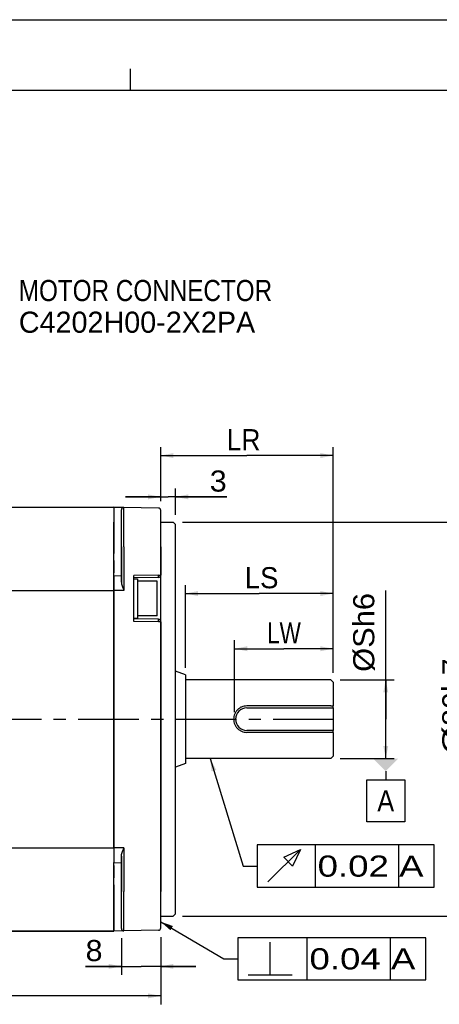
# Model space of a CAD drawing. Extents: x 0 to 420, y 0 to 297.
# Tile 4 of 8: x 194 to 254, y 157 to 297. Entities that reach past the tile are written whole.
import ezdxf
from ezdxf.enums import TextEntityAlignment as Align

# ---------------------------------------------------------------- set-up
doc = ezdxf.new("R2010")
doc.units = 0
doc.header["$LTSCALE"] = 23.1
doc.linetypes.add('CENTER', pattern=[0.6, 0.375, -0.075, 0.075, -0.075])
doc.layers.get('0').update_dxf_attribs({"linetype": 'CONTINUOUS'})
doc.layers.add('8_ALL_NOTES_BALLOONS_SYMBOLS_GT', color=7, linetype='CONTINUOUS')
doc.layers.add('DEFAULT_1', color=7, linetype='CENTER')
doc.styles.add('TEXTSTYLE_1', font='txt', dxfattribs={"width": 0.8})
doc.dimstyles.new('DIMSTYLE_2', dxfattribs={"dimtxt": 3, "dimasz": 0.18, "dimexe": 0.18, "dimexo": 0.0625, "dimgap": 0.09, "dimtad": 0, "dimtih": 1, "dimtoh": 1, "dimdec": 4, "dimlfac": 1.428571, "dimzin": 0, "dimtxsty": 'STANDARD', "dimcen": 0.09, "dimazin": 3, "dimtp": 1e-05, "dimtm": 1e-05, "dimtfac": 0, "dimtdec": 4, "dimtofl": 0, "dimtmove": 0, "dimatfit": 3, "dimtolj": 1, "dimtzin": 0})
doc.dimstyles.new('DIMSTYLE_3', dxfattribs={"dimtxt": 3, "dimasz": 0.18, "dimexe": 0.18, "dimexo": 0.0625, "dimgap": 0.09, "dimtad": 0, "dimtih": 1, "dimtoh": 1, "dimdec": 4, "dimlfac": 1.428571, "dimzin": 0, "dimtxsty": 'STANDARD', "dimcen": 0.09, "dimazin": 3, "dimtp": 0.01, "dimtm": 0.01, "dimtfac": 0, "dimtdec": 4, "dimtofl": 0, "dimtmove": 0, "dimatfit": 3, "dimtolj": 1, "dimtzin": 0})
doc.dimstyles.new('DIMSTYLE_4', dxfattribs={"dimtxt": 1e-06, "dimasz": 0.18, "dimexe": 0.18, "dimexo": 0.0625, "dimgap": 0.09, "dimtad": 0, "dimtih": 1, "dimtoh": 1, "dimdec": 4, "dimlfac": 1.428571, "dimzin": 0, "dimtxsty": 'STANDARD', "dimcen": 0.09, "dimazin": 3, "dimtp": 1e-05, "dimtm": 1e-05, "dimtfac": 0, "dimtdec": 4, "dimtofl": 0, "dimtmove": 0, "dimatfit": 3, "dimtolj": 1, "dimtzin": 0})

# ---------------------------------------------------------------- blocks, each defined once
blk = doc.blocks.new('*D7')
at = {"color": 7, "linetype": 'CONTINUOUS'}
for p, q in [((107.08, 167.05), (107.08, 157.14)), ((214.32, 166.66), (214.32, 157.14)), ((107.08, 158.34), (160.7, 158.34)), ((214.32, 158.34), (160.7, 158.34))]:
    blk.add_line(p, q, dxfattribs=at)
for points in [[(108.88, 158.69), (107.08, 158.34), (108.88, 157.99)], [(212.52, 157.99), (214.32, 158.34), (212.52, 158.69)]]:
    blk.add_solid(points, dxfattribs=at)
at = {"color": 7, "linetype": 'CONTINUOUS', "style": 'TEXTSTYLE_1'}
blk.add_text('LL', height=3, dxfattribs=at).set_placement((158.07, 159.09), (162.87, 159.09), align=Align.FIT)
blk = doc.blocks.new('*D8')
at = {"color": 7, "linetype": 'CONTINUOUS'}
for p, q in [((208.72, 166.56), (208.72, 161.33)), ((214.32, 166.66), (214.32, 161.33)), ((208.72, 162.53), (203.64, 162.53)), ((203.64, 162.53), (211.52, 162.53)), ((219.32, 162.53), (211.52, 162.53)), ((214.32, 162.53), (219.32, 162.53))]:
    blk.add_line(p, q, dxfattribs=at)
for points in [[(206.92, 162.18), (208.72, 162.53), (206.92, 162.88)], [(216.12, 162.88), (214.32, 162.53), (216.12, 162.18)]]:
    blk.add_solid(points, dxfattribs=at)
at = {"color": 7, "linetype": 'CONTINUOUS', "style": 'TEXTSTYLE_1'}
blk.add_text('8', height=3, dxfattribs=at).set_placement((203.64, 163.28), (206.04, 163.28), align=Align.FIT)
blk = doc.blocks.new('*D9')
at = {"color": 7, "linetype": 'CONTINUOUS'}
for p, q in [((214.32, 228.63), (214.32, 230.42)), ((216.42, 226.65), (216.42, 230.42)), ((214.32, 229.22), (209.32, 229.22)), ((209.32, 229.22), (215.37, 229.22)), ((223.69, 229.22), (215.37, 229.22)), ((216.42, 229.22), (223.69, 229.22))]:
    blk.add_line(p, q, dxfattribs=at)
for points in [[(212.52, 228.87), (214.32, 229.22), (212.52, 229.57)], [(218.22, 229.57), (216.42, 229.22), (218.22, 228.87)]]:
    blk.add_solid(points, dxfattribs=at)
at = {"color": 7, "linetype": 'CONTINUOUS', "style": 'TEXTSTYLE_1'}
blk.add_text('3', height=3, dxfattribs=at).set_placement((221.29, 229.97), (223.69, 229.97), align=Align.FIT)
blk = doc.blocks.new('*D10')
at = {"color": 7, "linetype": 'CONTINUOUS'}
for p, q in [((214.32, 228.63), (214.32, 236.29)), ((214.32, 235.09), (226.57, 235.09)), ((238.82, 235.09), (226.57, 235.09)), ((238.82, 204.25), (238.82, 236.29))]:
    blk.add_line(p, q, dxfattribs=at)
for points in [[(216.12, 235.44), (214.32, 235.09), (216.12, 234.74)], [(237.02, 234.74), (238.82, 235.09), (237.02, 235.44)]]:
    blk.add_solid(points, dxfattribs=at)
at = {"color": 7, "linetype": 'CONTINUOUS', "style": 'TEXTSTYLE_1'}
blk.add_text('LR', height=3, dxfattribs=at).set_placement((223.69, 235.84), (228.49, 235.84), align=Align.FIT)
blk = doc.blocks.new('*D11')
at = {"color": 7, "linetype": 'CONTINUOUS'}
for p, q in [((217.42, 225.65), (259.28, 225.65)), ((258.08, 225.65), (258.08, 197.65)), ((258.08, 169.65), (258.08, 197.65)), ((217.42, 169.65), (259.28, 169.65))]:
    blk.add_line(p, q, dxfattribs=at)
for points in [[(258.43, 223.85), (258.08, 225.65), (257.73, 223.85)], [(257.73, 171.45), (258.08, 169.65), (258.43, 171.45)]]:
    blk.add_solid(points, dxfattribs=at)
at = {"color": 7, "linetype": 'CONTINUOUS', "style": 'TEXTSTYLE_1'}
for s, p, p2 in [('h7', (257.33, 201.48), (257.33, 206.28)), ('80', (257.33, 196.68), (257.33, 201.48)), ('%%c', (257.33, 192.68), (257.33, 196.68))]:
    blk.add_text(s, height=3, rotation=90, dxfattribs=at).set_placement(p, p2, align=Align.FIT)
blk = doc.blocks.new('*D12')
at = {"color": 7, "linetype": 'CONTINUOUS'}
for p, q in [((217.82, 204.95), (217.82, 216.69)), ((217.82, 215.49), (228.32, 215.49)), ((238.82, 215.49), (228.32, 215.49)), ((238.82, 204.25), (238.82, 216.69))]:
    blk.add_line(p, q, dxfattribs=at)
for points in [[(219.62, 215.84), (217.82, 215.49), (219.62, 215.14)], [(237.02, 215.14), (238.82, 215.49), (237.02, 215.84)]]:
    blk.add_solid(points, dxfattribs=at)
at = {"color": 7, "linetype": 'CONTINUOUS', "style": 'TEXTSTYLE_1'}
blk.add_text('LS', height=3, dxfattribs=at).set_placement((226.25, 216.24), (231.05, 216.24), align=Align.FIT)
blk = doc.blocks.new('*D13')
at = {"color": 7, "linetype": 'CONTINUOUS'}
for p, q in [((224.82, 198.65), (224.82, 208.85)), ((238.82, 204.25), (238.82, 208.85)), ((224.82, 207.65), (231.82, 207.65)), ((238.82, 207.65), (231.82, 207.65))]:
    blk.add_line(p, q, dxfattribs=at)
for points in [[(226.62, 208), (224.82, 207.65), (226.62, 207.3)], [(237.02, 207.3), (238.82, 207.65), (237.02, 208)]]:
    blk.add_solid(points, dxfattribs=at)
at = {"color": 7, "linetype": 'CONTINUOUS', "style": 'TEXTSTYLE_1'}
blk.add_text('LW', height=3, dxfattribs=at).set_placement((229.43, 208.4), (234.23, 208.4), align=Align.FIT)
blk = doc.blocks.new('*D17')
at = {"color": 7, "linetype": 'CONTINUOUS'}
for p, q in [((246.3, 197.65), (246.3, 215.92)), ((239.82, 203.25), (247.5, 203.25)), ((246.3, 203.25), (246.3, 197.65)), ((246.3, 192.05), (246.3, 197.65)), ((239.82, 192.05), (247.5, 192.05))]:
    blk.add_line(p, q, dxfattribs=at)
for points in [[(246.65, 201.45), (246.3, 203.25), (245.95, 201.45)], [(245.95, 193.85), (246.3, 192.05), (246.65, 193.85)]]:
    blk.add_solid(points, dxfattribs=at)
at = {"color": 7, "linetype": 'CONTINUOUS', "style": 'TEXTSTYLE_1'}
for s in ['%%c', 'h6', '16']:
    blk.add_text(s, height=0.000001, rotation=90, dxfattribs=at).set_placement((246.3, 215.92), (246.3, 215.92), align=Align.FIT)

msp = doc.modelspace()

# ---------------------------------------------------------------- linework, layer by layer
at = {"color": 4, "linetype": 'CONTINUOUS'}
msp.add_line((0, 297), (420, 297), dxfattribs=at)
at = {"color": 3, "linetype": 'CONTINUOUS'}
for p, q in [((210, 287), (210, 290)), ((10, 287), (410, 287))]:
    msp.add_line(p, q, dxfattribs=at)
at = {"color": 7, "linetype": 'CONTINUOUS'}
for p, q in [((137.740684, 227.746611), (207.670684, 227.746611)), ((137.740684, 227.746611), (207.670684, 227.746611)), ((207.670684, 227.746611), (207.670684, 225.645651)), ((207.670684, 227.746611), (209.076793, 227.722067)), ((209.076793, 227.722067), (207.670684, 227.746611)), ((207.670684, 227.746611), (207.670684, 225.646611)), ((208.720684, 224.705348), (208.720684, 227.37212)), ((213.976793, 227.636537), (209.076793, 227.722067)), ((214.320684, 224.803096), (214.320684, 227.28659)), ((214.320684, 224.803096), (214.320684, 227.28659)), ((207.670684, 225.646611), (207.670684, 221.159325)), ((207.670684, 221.159237), (207.670684, 225.645651)), ((214.320684, 225.646611), (216.070684, 225.646611)), ((214.320684, 225.646611), (216.070684, 225.646611)), ((216.070684, 225.646611), (216.420684, 225.296611)), ((216.420684, 223.896611), (216.420684, 225.296611)), ((208.720684, 222.146611), (208.720684, 224.705348)), ((214.320684, 222.146611), (214.320684, 224.803096)), ((214.320684, 222.146611), (214.320684, 224.803096)), ((216.420684, 209.196611), (216.420684, 223.896611)), ((207.670684, 220.169376), (207.670684, 221.159325)), ((207.670684, 220.169438), (207.670684, 221.159237)), ((208.720684, 217.104241), (208.720684, 222.146611)), ((208.720684, 222.146611), (208.720684, 217.104241)), ((209.076793, 222.146611), (209.076793, 215.940195)), ((214.320684, 222.146611), (214.320684, 218.112757)), ((214.320684, 218.112757), (214.320684, 222.146611)), ((207.670684, 220.169438), (207.670684, 218.426599)), ((207.670684, 218.426661), (207.670684, 220.169376)), ((207.670684, 218.016611), (207.670684, 218.426661)), ((207.670684, 218.016611), (207.670684, 218.426599)), ((207.670684, 218.016611), (208.720684, 218.034938)), ((207.670684, 218.016611), (207.670684, 215.915651)), ((207.670684, 215.916611), (207.670684, 218.016611)), ((213.976793, 218.112757), (210.470684, 218.051557)), ((210.470684, 211.541664), (210.470684, 218.051557)), ((213.976793, 217.76281), (210.470684, 217.701611)), ((210.470684, 217.596611), (211.030684, 217.596611)), ((211.030684, 217.596611), (211.030684, 217.246611)), ((211.030684, 217.246611), (211.030684, 216.301584)), ((213.830684, 217.246611), (211.030684, 217.246611)), ((213.830684, 214.796611), (213.830684, 217.246611)), ((214.320684, 211.480464), (214.320684, 218.112757)), ((214.320684, 211.480464), (214.320684, 218.112757)), ((137.740684, 215.916611), (207.670684, 215.916611)), ((209.076793, 215.940195), (207.670684, 215.915651)), ((207.670684, 215.916611), (207.670684, 179.376611)), ((207.670684, 179.37757), (207.670684, 215.915651)), ((211.030684, 216.301584), (211.030684, 216.196611)), ((211.030684, 216.196611), (211.030684, 214.796611)), ((211.030684, 214.796611), (211.030684, 213.396611)), ((213.830684, 212.346611), (213.830684, 214.796611)), ((211.030684, 213.396611), (211.030684, 213.291637)), ((211.030684, 213.291637), (211.030684, 212.346611)), ((210.470684, 211.996611), (211.030684, 211.996611)), ((213.976793, 211.830411), (210.470684, 211.891611)), ((213.976793, 211.480464), (210.470684, 211.541664)), ((211.030684, 212.346611), (211.030684, 211.996611)), ((213.830684, 212.346611), (211.030684, 212.346611)), ((214.320684, 211.480464), (214.320684, 173.146611)), ((214.320684, 173.146611), (214.320684, 211.480464)), ((216.420684, 207.74829), (216.420684, 209.196611)), ((216.420684, 207.689098), (216.420684, 207.74829)), ((216.420684, 204.471611), (216.420684, 207.689098)), ((216.420684, 190.821611), (216.420684, 204.471611)), ((217.820684, 203.946611), (216.420684, 204.471611)), ((217.820684, 203.946611), (216.420684, 204.471611)), ((217.820684, 203.946611), (217.820684, 203.322714)), ((217.820684, 203.322714), (217.820684, 203.246611)), ((217.820684, 203.246611), (217.820684, 192.046611)), ((238.470684, 203.246611), (217.820684, 203.246611)), ((238.470684, 203.246611), (217.820684, 203.246611)), ((238.820684, 202.896611), (238.470684, 203.246611)), ((238.820684, 202.89646), (238.820684, 199.598683)), ((238.470684, 199.528469), (226.570684, 199.528469)), ((226.570684, 199.256611), (238.680684, 199.256611)), ((238.680684, 199.256611), (238.820684, 199.256611)), ((238.820684, 199.598683), (238.820684, 199.536611)), ((238.820684, 199.256611), (238.820684, 199.536611)), ((238.820684, 199.256611), (238.820684, 196.036611)), ((238.680684, 196.036611), (226.570684, 196.036611)), ((238.820684, 196.036611), (238.680684, 196.036611)), ((238.820684, 195.756611), (238.820684, 196.036611)), ((238.470684, 195.764752), (226.570684, 195.764752)), ((238.820684, 195.756611), (238.820684, 195.694538)), ((238.820684, 195.694538), (238.820684, 192.396751)), ((217.820684, 192.046611), (217.820684, 191.970507)), ((238.470684, 192.046611), (217.820684, 192.046611)), ((238.470684, 192.046611), (217.820684, 192.046611)), ((217.820684, 191.970507), (217.820684, 191.346611)), ((238.820684, 192.396611), (238.470684, 192.046611)), ((217.820684, 191.346611), (216.420684, 190.821611)), ((217.820684, 191.346611), (216.420684, 190.821611)), ((216.420684, 187.604123), (216.420684, 190.821611)), ((246.295122, 190.246611), (246.295122, 189.046611)), ((243.595122, 183.046611), (243.595122, 189.046611)), ((243.595122, 189.046611), (248.995122, 189.046611)), ((248.995122, 189.046611), (248.995122, 183.046611)), ((216.420684, 187.544931), (216.420684, 187.604123)), ((216.420684, 186.096611), (216.420684, 187.544931)), ((216.420684, 171.396611), (216.420684, 186.096611)), ((248.995122, 183.046611), (243.595122, 183.046611)), ((137.740684, 179.376611), (207.670684, 179.376611)), ((207.670684, 179.37757), (207.670684, 177.276611)), ((209.076793, 179.353026), (207.670684, 179.37757)), ((207.670684, 179.376611), (207.670684, 177.276611)), ((209.076793, 179.353026), (209.076793, 173.146611)), ((208.720684, 173.146611), (208.720684, 178.18898)), ((208.720684, 178.18898), (208.720684, 173.146611)), ((207.670684, 177.276611), (208.720684, 177.258283)), ((207.670684, 176.866622), (207.670684, 177.276611)), ((207.670684, 176.86656), (207.670684, 177.276611)), ((207.670684, 176.866622), (207.670684, 175.123783)), ((207.670684, 175.123845), (207.670684, 176.86656)), ((207.670684, 174.133896), (207.670684, 175.123845)), ((207.670684, 174.133984), (207.670684, 175.123783)), ((207.670684, 169.64757), (207.670684, 174.133984)), ((207.670684, 174.133896), (207.670684, 169.646611)), ((208.720684, 170.587873), (208.720684, 173.146611)), ((214.320684, 170.490125), (214.320684, 173.146611)), ((214.320684, 170.490125), (214.320684, 173.146611)), ((216.420684, 169.996611), (216.420684, 171.396611)), ((207.670684, 169.64757), (207.670684, 167.546611)), ((207.670684, 167.546611), (207.670684, 169.646611)), ((208.720684, 167.921101), (208.720684, 170.587873)), ((214.320684, 168.006631), (214.320684, 170.490125)), ((214.320684, 168.006631), (214.320684, 170.490125)), ((214.320684, 169.646611), (216.070684, 169.646611)), ((214.320684, 169.646611), (216.070684, 169.646611)), ((216.070684, 169.646611), (216.420684, 169.996611)), ((216.070684, 169.646611), (216.420684, 169.996611)), ((207.670684, 167.546611), (137.740684, 167.546611)), ((137.740684, 167.546611), (207.670684, 167.546611)), ((209.076793, 167.571154), (207.670684, 167.546611)), ((213.976793, 167.656684), (209.076793, 167.571154)), ((213.976793, 167.656684), (209.076793, 167.571154))]:
    msp.add_line(p, q, dxfattribs=at)
for points in [[(209.076793, 222.146611), (209.076793, 223.234328), (209.076793, 224.280245), (209.076793, 225.244168), (209.076793, 226.089053), (209.076793, 226.782433), (209.076793, 227.29766), (209.076793, 227.614936), (209.076793, 227.722067)], [(213.976793, 218.112757), (214.108845, 218.112757), (214.220322, 218.112757), (214.294624, 218.112757), (214.320684, 218.112757)], [(213.976793, 217.76281), (213.978664, 217.789479), (213.979322, 217.865345), (213.978664, 217.978862), (213.976793, 218.112757)], [(213.976793, 211.480464), (213.978664, 211.614359), (213.979322, 211.727876), (213.978664, 211.803742), (213.976793, 211.830411)], [(214.320684, 211.480464), (214.294624, 211.480464), (214.220322, 211.480464), (214.108845, 211.480464), (213.976793, 211.480464)], [(209.076793, 167.571154), (209.076793, 167.678285), (209.076793, 167.995561), (209.076793, 168.510788), (209.076793, 169.204168), (209.076793, 170.049053), (209.076793, 171.012976), (209.076793, 172.058893), (209.076793, 173.146611)]]:
    msp.add_lwpolyline(points, dxfattribs=at)
for centre, radius, start, end in [((209.070684, 227.37212), 0.35, 89, 180), ((213.970684, 227.28659), 0.35, 0, 89), ((213.970684, 218.112757), 0.35, 271, 360), ((213.970684, 218.112757), 0.35, 293.25, 360), ((213.970684, 211.480464), 0.35, 0, 89), ((226.570684, 197.646611), 1.61, 90, 270), ((209.070684, 167.921101), 0.35, 180, 271), ((209.070684, 167.921101), 0.35, 180, 271), ((213.970684, 168.006631), 0.35, 271, 360), ((213.970684, 168.006631), 0.35, 271, 360)]:
    msp.add_arc(centre, radius, start, end, dxfattribs=at)
for points in [[(208.720684, 217.104241), (208.748858, 216.866502), (208.82479, 216.59244), (208.937499, 216.283853), (209.076793, 215.940195)], [(226.570684, 199.528469), (226.180831, 199.488382), (225.806871, 199.369306), (225.461886, 199.173098), (225.162517, 198.905086), (224.929014, 198.582358), (224.770595, 198.222552), (224.690698, 197.840956), (224.6907, 197.452239), (224.7706, 197.070655), (224.929019, 196.710855), (225.162524, 196.388127), (225.461894, 196.120117), (225.806886, 195.923909), (226.180847, 195.804836), (226.570684, 195.764752)], [(238.470684, 199.532583), (238.510119, 199.532525), (238.549418, 199.532466), (238.588582, 199.532406), (238.62761, 199.532345), (238.666502, 199.532282), (238.705255, 199.532219), (238.743869, 199.532154), (238.782346, 199.532088), (238.820684, 199.532021)], [(238.820684, 195.7612), (238.782353, 195.761133), (238.743881, 195.761067), (238.70527, 195.761002), (238.666519, 195.760939), (238.627627, 195.760876), (238.588598, 195.760815), (238.54943, 195.760755), (238.510126, 195.760696), (238.470684, 195.760638)], [(208.720684, 178.18898), (208.748858, 178.426719), (208.82479, 178.700781), (208.937499, 179.009368), (209.076793, 179.353026)]]:
    msp.add_spline(points, degree=3, dxfattribs=at)
msp.add_solid([(244.495122, 192.046611), (248.095122, 192.046611), (246.295122, 190.246611)], dxfattribs=at)
at = {"layer": '8_ALL_NOTES_BALLOONS_SYMBOLS_GT', "color": 7, "linetype": 'CONTINUOUS'}
for p, q in [((221.34554, 192.046611), (226.044156, 176.772261)), ((228.044156, 179.772261), (228.044156, 173.772261)), ((253.169156, 179.772261), (228.044156, 179.772261)), ((236.294156, 173.772261), (236.294156, 179.772261)), ((248.144156, 173.772261), (248.144156, 179.772261)), ((253.169156, 173.772261), (253.169156, 179.772261)), ((226.044156, 176.772261), (228.044156, 176.772261)), ((228.044156, 173.772261), (253.169156, 173.772261)), ((214.320684, 168.872874), (223.263442, 163.602912)), ((225.263442, 166.602912), (225.263442, 160.602912)), ((252.013442, 166.602912), (225.263442, 166.602912)), ((235.138442, 160.602912), (235.138442, 166.602912)), ((246.988442, 160.602912), (246.988442, 166.602912)), ((252.013442, 160.602912), (252.013442, 166.602912)), ((229.888451, 161.352913), (229.888451, 165.977911)), ((223.263442, 163.602912), (225.263442, 163.602912)), ((226.763445, 161.352913), (233.013431, 161.352913)), ((225.263442, 160.602912), (252.013442, 160.602912))]:
    msp.add_line(p, q, dxfattribs=at)
msp.add_lwpolyline([(229.54415, 174.522261), (234.169149, 179.14726), (233.044167, 176.772263), (231.794165, 178.022265), (234.169149, 179.14726)], dxfattribs=at)
for points in [[(221.34554, 192.046611), (222.209303, 190.429077), (221.540243, 190.223264)], [(214.320684, 168.872874), (216.04914, 168.260548), (215.693749, 167.657475)]]:
    msp.add_solid(points, dxfattribs=at)
at = {"layer": 'DEFAULT_1', "color": 7, "linetype": 'CENTER'}
msp.add_line((105.540684, 197.646611), (239.948339, 197.646611), dxfattribs=at)

# ---------------------------------------------------------------- texts
at = {"color": 7, "linetype": 'CONTINUOUS', "style": 'TEXTSTYLE_1'}
msp.add_text('A', height=3, dxfattribs=at).set_placement((245.095122, 184.546611), (247.495122, 184.546611), align=Align.FIT)
at = {"layer": '8_ALL_NOTES_BALLOONS_SYMBOLS_GT', "color": 7, "linetype": 'CONTINUOUS', "style": 'TEXTSTYLE_1'}
for s, p, p2 in [('MOTOR CONNECTOR', (194.147877, 257.030864), (230.147877, 257.030864)), ('C4202H00-2X2PA', (194.147877, 252.530864), (227.747877, 252.530864)), (' 0.02 A', (235.169156, 175.272261), (251.669156, 175.272261)), (' 0.04 A', (234.013442, 162.102912), (250.513442, 162.102912))]:
    msp.add_text(s, height=3, dxfattribs=at).set_placement(p, p2, align=Align.FIT)
msp.add_text('%%cSh6', height=3, rotation=90, dxfattribs=at).set_placement((244.669961, 204.366629), (244.669961, 215.566629), align=Align.FIT)

# ---------------------------------------------------------------- dimensions: what is measured, and where the dimension line sits
at = {"color": 7, "linetype": 'CONTINUOUS'}
for base, p1, p2, picture, middle in [((238.820684, 235.091324), (214.320684, 228.630534), (238.820684, 204.246611), '*D10', (226.087429, 237.341324)), ((216.420684, 229.223621), (214.320684, 230.423621), (216.420684, 226.646611), '*D9', (222.486581, 231.473621)), ((238.820684, 207.646461), (224.820684, 198.646611), (238.820684, 204.246611), '*D13', (231.832078, 209.896461)), ((214.320684, 158.34369), (107.080684, 167.045127), (214.320684, 166.662687), '*D7', (160.470023, 160.59369)), ((214.320684, 162.526271), (208.720684, 166.564938), (214.320684, 166.662687), '*D8', (204.842073, 164.776271))]:
    dim = msp.add_linear_dim(base=base, p1=p1, p2=p2, dimstyle='DIMSTYLE_2', dxfattribs=at)
    dim.commit()
    dim.dimension.update_dxf_attribs({"geometry": picture, "text_midpoint": middle})
for base, p1, p2, angle, dimstyle, picture, middle in [((258.079299, 169.646611), (217.420684, 225.646611), (217.420684, 169.646611), 270, 'DIMSTYLE_2', '*D11', (255.829299, 199.482115)), ((217.820684, 215.494575), (238.820684, 204.246611), (217.820684, 204.946611), 180, 'DIMSTYLE_3', '*D12', (228.652676, 217.744575)), ((246.295122, 203.246611), (239.820684, 192.046611), (239.820684, 203.246611), 90, 'DIMSTYLE_4', '*D17', (246.295121, 215.922614))]:
    dim = msp.add_linear_dim(base=base, p1=p1, p2=p2, angle=angle, dimstyle=dimstyle, dxfattribs=at)
    dim.commit()
    dim.dimension.update_dxf_attribs({"geometry": picture, "text_midpoint": middle})

doc.saveas('drawing.dxf')
